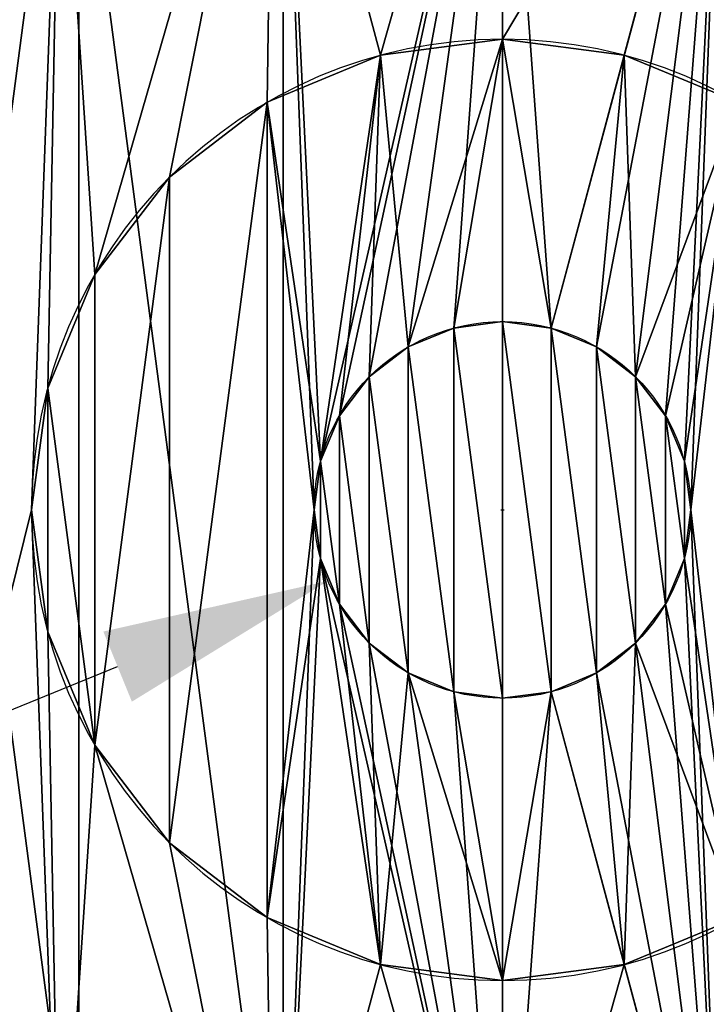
# Model space of a CAD drawing. Extents: x -741 to 1399, y -683 to 188.
# Tile 7 of 13: x -76 to -40, y -76 to -24. Entities that reach past the tile are written whole.
import ezdxf

# ---------------------------------------------------------------- set-up
doc = ezdxf.new("R2010")
doc.units = 0
doc.layers.get('0').update_dxf_attribs({"color": 13, "linetype": 'CONTINUOUS'})
doc.layers.get('DEFPOINTS').update_dxf_attribs({"linetype": 'CONTINUOUS'})
doc.styles.add('TAHOMA', font='tahoma.ttf')
doc.dimstyles.new('DIMSTYLE1', dxfattribs={"dimtxt": 24.132632, "dimasz": 12.066316, "dimexe": 12.066316, "dimexo": 12.066316, "dimgap": 2.413263, "dimtad": 0, "dimtih": 1, "dimtoh": 1, "dimdec": 0, "dimzin": 0, "dimtxsty": 'TAHOMA', "dimcen": 0.09, "dimazin": 3, "dimtfac": 1, "dimtdec": 4, "dimtofl": 0, "dimtmove": 0, "dimatfit": 3, "dimtolj": 1, "dimtzin": 0})

# ---------------------------------------------------------------- blocks, each defined once
blk = doc.blocks.new('*D2')
at = {"color": 0}
for p, q in [((-50.45, -49.62), (-50.27, -49.62)), ((-50.36, -49.71), (-50.36, -49.53)), ((-591.524, -414.152), (-101.837, -84.295)), ((-603.59, -414.152), (-591.524, -414.152))]:
    blk.add_line(p, q, dxfattribs=at)
blk.add_solid([(-100.713, -85.963), (-102.96, -82.627), (-91.829, -77.554)], dxfattribs=at)
at = {"layer": 'DEFPOINTS', "color": 0}
for p in [(-8.891, -21.686), (-91.829, -77.554)]:
    blk.add_point(p, dxfattribs=at)
at = {"color": 0, "insert": (-671.234, -414.152), "char_height": 24.13263, "attachment_point": 5, "style": 'TAHOMA'}
blk.add_mtext('\\A1;%%c100mm', dxfattribs=at)
blk = doc.blocks.new('*D3')
at = {"color": 0}
for p, q in [((-50.45, -49.62), (-50.27, -49.62)), ((-50.36, -49.71), (-50.36, -49.53)), ((888.528, -647.103), (-0.528, -81.331)), ((900.594, -647.103), (888.528, -647.103))]:
    blk.add_line(p, q, dxfattribs=at)
blk.add_solid([(0.551, -79.635), (-1.608, -83.028), (-10.708, -74.853)], dxfattribs=at)
at = {"layer": 'DEFPOINTS', "color": 0}
for p in [(-90.012, -24.386), (-10.708, -74.853)]:
    blk.add_point(p, dxfattribs=at)
at = {"color": 0, "insert": (979.327, -647.103), "char_height": 24.13263, "attachment_point": 5, "style": 'TAHOMA'}
blk.add_mtext('\\A1;DIA 94mm', dxfattribs=at)
blk = doc.blocks.new('*D4')
at = {"color": 0}
for p, q in [((-13.792, -43.562), (921.169, 111.306)), ((-50.45, -49.62), (-50.27, -49.62)), ((-50.36, -49.71), (-50.36, -49.53))]:
    blk.add_line(p, q, dxfattribs=at)
blk.add_solid([(-14.121, -41.578), (-13.463, -45.546), (-25.696, -45.534)], dxfattribs=at)
at = {"layer": 'DEFPOINTS', "color": 0}
for p in [(-25.696, -45.534), (-75.024, -53.705)]:
    blk.add_point(p, dxfattribs=at)
at = {"color": 0, "insert": (1159.032, 111.306), "char_height": 24.13263, "attachment_point": 5, "style": 'TAHOMA'}
blk.add_mtext('\\A1;DIA 50mm (profondeur 500mm)', dxfattribs=at)
blk = doc.blocks.new('*D8')
at = {"color": 0}
for p, q in [((-50.45, -49.62), (-50.27, -49.62)), ((-50.36, -49.71), (-50.36, -49.53)), ((-230.89, -123.149), (-70.796, -57.943)), ((-242.956, -123.149), (-230.89, -123.149))]:
    blk.add_line(p, q, dxfattribs=at)
blk.add_solid([(-70.038, -59.806), (-71.555, -56.081), (-59.621, -53.392)], dxfattribs=at)
at = {"layer": 'DEFPOINTS', "color": 0}
for p in [(-41.099, -45.847), (-59.621, -53.392)]:
    blk.add_point(p, dxfattribs=at)
at = {"color": 0, "insert": (-471.758, -123.149), "char_height": 24.13263, "attachment_point": 5, "style": 'TAHOMA'}
blk.add_mtext('\\A1;DIA 20mm (profondeur 90mm)', dxfattribs=at)
blk = doc.blocks.new('*D9')
at = {"color": 0}
for p, q in [((-107.418, -48.623), (-572.381, -40.502)), ((-50.45, -49.62), (-50.27, -49.62)), ((-50.36, -49.71), (-50.36, -49.53))]:
    blk.add_line(p, q, dxfattribs=at)
blk.add_solid([(-107.453, -50.634), (-107.383, -46.612), (-95.353, -48.834)], dxfattribs=at)
at = {"layer": 'DEFPOINTS', "color": 0}
for p in [(-95.353, -48.834), (-5.367, -50.405)]:
    blk.add_point(p, dxfattribs=at)
at = {"color": 0, "insert": (-630.963, -40.502), "char_height": 24.13263, "attachment_point": 5, "style": 'TAHOMA'}
blk.add_mtext('\\A1;%%c90mm', dxfattribs=at)

msp = doc.modelspace()

# ---------------------------------------------------------------- linework, layer by layer
for p, q in [((-50.36, -24.62, 725), (-50.36, -24.62, 225)), ((-56.831, -25.471, 725), (-56.831, -25.471, 225)), ((-43.89, -25.471, 725), (-43.89, -25.471, 225)), ((-62.86, -27.969, 725), (-62.86, -27.969, 225)), ((-68.038, -31.942, 725), (-68.038, -31.942, 225)), ((-72.011, -37.12, 725), (-72.011, -37.12, 225)), ((-50.36, -39.62, 135), (-50.36, -39.62, 225)), ((-52.948, -39.96, 135), (-52.948, -39.96, 225)), ((-47.772, -39.96, 135), (-47.772, -39.96, 225)), ((-55.36, -40.959, 135), (-55.36, -40.959, 225)), ((-45.36, -40.959, 135), (-45.36, -40.959, 225)), ((-57.431, -42.548, 135), (-57.431, -42.548, 225)), ((-43.289, -42.548, 135), (-43.289, -42.548, 225)), ((-74.508, -43.149, 725), (-74.508, -43.149, 225)), ((-59.02, -44.62, 135), (-59.02, -44.62, 225)), ((-41.7, -44.62, 135), (-41.7, -44.62, 225)), ((-60.019, -47.031, 135), (-60.019, -47.031, 225)), ((-40.701, -47.031, 135), (-40.701, -47.031, 225)), ((-75.36, -49.62, 725), (-75.36, -49.62, 225)), ((-60.36, -49.62, 135), (-60.36, -49.62, 225)), ((-40.36, -49.62, 135), (-40.36, -49.62, 225)), ((-60.019, -52.208, 135), (-60.019, -52.208, 225)), ((-40.701, -52.208, 135), (-40.701, -52.208, 225)), ((-59.02, -54.62, 135), (-59.02, -54.62, 225)), ((-41.7, -54.62, 135), (-41.7, -54.62, 225)), ((-74.508, -56.09, 725), (-74.508, -56.09, 225)), ((-57.431, -56.691, 135), (-57.431, -56.691, 225)), ((-43.289, -56.691, 135), (-43.289, -56.691, 225)), ((-55.36, -58.28, 135), (-55.36, -58.28, 225)), ((-45.36, -58.28, 135), (-45.36, -58.28, 225)), ((-52.948, -59.279, 135), (-52.948, -59.279, 225)), ((-50.36, -59.62, 135), (-50.36, -59.62, 225)), ((-47.772, -59.279, 135), (-47.772, -59.279, 225)), ((-72.011, -62.12, 725), (-72.011, -62.12, 225)), ((-68.038, -67.297, 725), (-68.038, -67.297, 225)), ((-62.86, -71.27, 725), (-62.86, -71.27, 225)), ((-56.831, -73.768, 725), (-56.831, -73.768, 225)), ((-43.89, -73.768, 725), (-43.89, -73.768, 225)), ((-50.36, -74.62, 725), (-50.36, -74.62, 225))]:
    msp.add_line(p, q)
for centre, radius in [((-50.36, -49.62, 635), 50), ((-50.36, -49.62, 715), 50), ((-50.36, -49.62, 635), 45), ((-50.36, -49.62, 135), 45), ((-50.36, -49.62, 135), 10), ((-50.36, -49.62, 225), 10)]:
    msp.add_circle(centre, radius)
at = {"extrusion": (0, 0, -1)}
for centre, radius in [((50.36, -49.62, -715), 47), ((50.36, -49.62, -725), 47), ((50.36, -49.62, -725), 25), ((50.36, -49.62, -225), 25)]:
    msp.add_circle(centre, radius, dxfattribs=at)

# ---------------------------------------------------------------- dimensions: what is measured, and where the dimension line sits
at = {"color": 250}
for p1, p2, text, picture, middle in [((-75.024, -53.705, 28.543), (-25.696, -45.534, 28.543), 'DIA 50mm (profondeur 500mm)', '*D4', (921.169, 111.306, 28.543)), ((-90.012, -24.386, 28.543), (-10.708, -74.853, 28.543), 'DIA 94mm', '*D3', (979.327, -647.103, 28.543)), ((-41.099, -45.847, 5.315), (-59.621, -53.392, 5.315), 'DIA 20mm (profondeur 90mm)', '*D8', (-471.758, -123.149, 5.315))]:
    dim = msp.add_diameter_dim_2p(p1=p1, p2=p2, text=text, dimstyle='DIMSTYLE1', override={"dimpost": 'mm'}, dxfattribs=at)
    dim.commit()
    dim.dimension.update_dxf_attribs({"geometry": picture, "text_midpoint": middle, "dimtype": 163})
for p1, p2, picture, middle in [((-8.891, -21.686, 28.15), (-91.829, -77.554, 28.15), '*D2', (-671.234, -414.152, 28.15)), ((-5.367, -50.405, 5.315), (-95.353, -48.834, 5.315), '*D9', (-572.381, -40.502, 5.315))]:
    dim = msp.add_diameter_dim_2p(p1=p1, p2=p2, dimstyle='DIMSTYLE1', override={"dimpost": 'mm'}, dxfattribs=at)
    dim.commit()
    dim.dimension.update_dxf_attribs({"geometry": picture, "text_midpoint": middle, "dimtype": 163})

# ---------------------------------------------------------------- meshes
mesh = msp.add_polyface()
corners = [(-97.382, -66.619, 715), (-95.759, -61.784, 715), (-97.36, -49.62, 715), (-91.38, -78.21, 715), (-91.063, -73.12, 715), (-82.582, -87.852, 715), (-83.594, -82.854, 715), (-73.86, -90.323, 715), (-71.589, -94.889, 715), (-62.525, -95.018, 715), (-59.149, -98.841, 715), (-50.36, -96.62, 715), (-46.11, -99.439, 715), (-38.196, -95.018, 715), (-33.361, -96.641, 715), (-26.86, -90.323, 715), (-21.77, -90.639, 715), (-17.126, -82.854, 715), (-12.128, -81.842, 715), (-9.657, -73.12, 715), (-5.091, -70.849, 715), (-4.962, -61.784, 715), (-1.139, -58.409, 715), (-3.36, -49.62, 715), (-3.339, -32.62, 715), (-0.541, -45.37, 715), (-99.582, -40.831, 715), (-100.179, -53.869, 715), (-95.63, -28.391, 715), (-95.759, -37.455, 715), (-91.063, -26.12, 715), (-88.593, -17.397, 715), (-83.594, -16.386, 715), (-78.95, -8.6, 715), (-73.86, -8.916, 715), (-67.359, -2.598, 715), (-62.525, -4.221, 715), (-54.61, 0.2, 715), (-50.36, -2.62, 715), (-41.571, -0.398, 715), (-38.196, -4.221, 715), (-29.131, -4.35, 715), (-26.86, -8.916, 715), (-18.138, -11.387, 715), (-17.126, -16.386, 715), (-9.34, -21.029, 715), (-9.657, -26.12, 715), (-4.962, -37.455, 715)]
mesh.append_faces([[corners[k] for k in face] for face in [(24, 22, 25), (0, 26, 27)]], dxfattribs={"vtx0": -1})
mesh.append_faces([[corners[k] for k in face] for face in [(1, 3, 4), (4, 5, 6), (6, 5, 7), (7, 8, 9), (9, 10, 11), (11, 12, 13), (13, 14, 15), (15, 16, 17), (17, 18, 19), (19, 20, 21), (21, 22, 23), (26, 2, 28), (28, 30, 31), (31, 32, 33), (33, 34, 35), (35, 36, 37), (37, 38, 39), (39, 40, 41), (41, 42, 43), (43, 44, 45), (45, 47, 24)]], dxfattribs={"vtx0": -1, "vtx1": -1})
mesh.append_faces([[corners[k] for k in face] for face in [(23, 22, 24), (26, 0, 2)]], dxfattribs={"vtx0": -1, "vtx1": -1, "vtx2": -1})
mesh.append_faces([[corners[k] for k in face] for face in [(0, 1, 2), (1, 0, 3), (4, 3, 5), (7, 5, 8), (9, 8, 10), (11, 10, 12), (13, 12, 14), (15, 14, 16), (17, 16, 18), (19, 18, 20), (21, 20, 22), (28, 2, 29), (28, 29, 30), (31, 30, 32), (33, 32, 34), (35, 34, 36), (37, 36, 38), (39, 38, 40), (41, 40, 42), (43, 42, 44), (45, 44, 46), (45, 46, 47), (24, 47, 23)]], dxfattribs={"vtx0": -1, "vtx2": -1})
mesh = msp.add_polyface()
corners = [(-95.63, -28.391, 635), (-93.827, -37.973, 635), (-95.36, -49.62, 635), (-88.593, -17.397, 635), (-89.331, -27.12, 635), (-82.18, -17.8, 635), (-78.95, -8.6, 635), (-72.86, -10.648, 635), (-67.359, -2.598, 635), (-62.007, -6.153, 635), (-54.61, 0.2, 635), (-50.36, -4.62, 635), (-41.571, -0.398, 635), (-38.713, -6.153, 635), (-29.131, -4.35, 635), (-27.86, -10.648, 635), (-18.138, -11.387, 635), (-18.54, -17.8, 635), (-11.389, -27.12, 635), (-9.34, -21.029, 635), (-6.893, -37.973, 635), (-3.339, -32.62, 635), (-5.36, -49.62, 635), (-5.091, -70.849, 635), (-1.139, -58.409, 635), (-0.541, -45.37, 635), (-99.582, -40.831, 635), (-97.382, -66.619, 635), (-100.179, -53.869, 635), (-93.827, -61.266, 635), (-91.38, -78.21, 635), (-89.331, -72.12, 635), (-82.582, -87.852, 635), (-82.18, -81.439, 635), (-71.589, -94.889, 635), (-72.86, -88.591, 635), (-62.007, -93.086, 635), (-59.149, -98.841, 635), (-50.36, -94.62, 635), (-46.11, -99.439, 635), (-38.713, -93.086, 635), (-33.361, -96.641, 635), (-27.86, -88.591, 635), (-21.77, -90.639, 635), (-18.54, -81.439, 635), (-12.128, -81.842, 635), (-11.389, -72.12, 635), (-6.893, -61.266, 635)]
mesh.append_faces([[corners[k] for k in face] for face in [(24, 21, 25), (26, 27, 28)]], dxfattribs={"vtx0": -1})
mesh.append_faces([[corners[k] for k in face] for face in [(1, 3, 4), (4, 3, 5), (5, 6, 7), (7, 8, 9), (9, 10, 11), (11, 12, 13), (13, 14, 15), (15, 16, 17), (17, 16, 18), (18, 19, 20), (20, 21, 22), (23, 21, 24), (27, 29, 30), (30, 31, 32), (32, 33, 34), (34, 36, 37), (37, 38, 39), (39, 40, 41), (41, 42, 43), (43, 44, 45), (45, 46, 23)]], dxfattribs={"vtx0": -1, "vtx1": -1})
mesh.append_faces([[corners[k] for k in face] for face in [(22, 21, 23), (27, 0, 2)]], dxfattribs={"vtx0": -1, "vtx1": -1, "vtx2": -1})
mesh.append_faces([[corners[k] for k in face] for face in [(0, 1, 2), (1, 0, 3), (5, 3, 6), (7, 6, 8), (9, 8, 10), (11, 10, 12), (13, 12, 14), (15, 14, 16), (18, 16, 19), (20, 19, 21), (27, 26, 0), (27, 2, 29), (30, 29, 31), (32, 31, 33), (34, 33, 35), (34, 35, 36), (37, 36, 38), (39, 38, 40), (41, 40, 42), (43, 42, 44), (45, 44, 46), (23, 46, 47), (23, 47, 22)]], dxfattribs={"vtx0": -1, "vtx2": -1})
mesh = msp.add_polyface()
corners = [(-73.86, -90.323, 725), (-75.36, -49.62, 725), (-83.594, -82.854, 725), (-74.508, -56.09, 725), (-72.011, -62.12, 725), (-62.525, -95.018, 725), (-68.038, -67.297, 725), (-62.86, -71.27, 725), (-56.831, -73.768, 725), (-50.36, -96.62, 725), (-50.36, -74.62, 725), (-43.89, -73.768, 725), (-38.196, -95.018, 725), (-37.86, -71.27, 725), (-26.86, -90.323, 725), (-32.682, -67.297, 725), (-28.709, -62.12, 725), (-26.212, -56.09, 725), (-17.126, -82.854, 725), (-25.36, -49.62, 725), (-95.759, -61.784, 725), (-95.759, -37.455, 725), (-97.36, -49.62, 725), (-91.063, -26.12, 725), (-91.063, -73.12, 725), (-83.594, -16.386, 725), (-73.86, -8.916, 725), (-74.508, -43.149, 725), (-72.011, -37.12, 725), (-62.525, -4.221, 725), (-68.038, -31.942, 725), (-62.86, -27.969, 725), (-56.831, -25.471, 725), (-50.36, -2.62, 725), (-50.36, -24.62, 725), (-38.196, -4.221, 725), (-43.89, -25.471, 725), (-37.86, -27.969, 725), (-26.86, -8.916, 725), (-32.682, -31.942, 725), (-28.709, -37.12, 725), (-26.212, -43.149, 725), (-17.126, -16.386, 725), (-9.657, -73.12, 725), (-9.657, -26.12, 725), (-4.962, -61.784, 725), (-4.962, -37.455, 725), (-3.36, -49.62, 725)]
mesh.append_faces([[corners[k] for k in face] for face in [(20, 21, 22), (46, 45, 47)]], dxfattribs={"vtx0": -1})
mesh.append_faces([[corners[k] for k in face] for face in [(0, 1, 2), (1, 0, 3), (3, 0, 4), (4, 5, 6), (6, 5, 7), (7, 5, 8), (8, 9, 10), (10, 9, 11), (11, 12, 13), (13, 14, 15), (15, 14, 16), (16, 14, 17), (17, 18, 19), (21, 20, 23), (23, 24, 25), (25, 2, 26), (26, 28, 29), (29, 32, 33), (33, 34, 35), (35, 37, 38), (38, 41, 42), (42, 43, 44), (44, 45, 46)]], dxfattribs={"vtx0": -1, "vtx1": -1})
mesh.append_faces([[corners[k] for k in face] for face in [(26, 2, 1), (42, 19, 18)]], dxfattribs={"vtx0": -1, "vtx1": -1, "vtx2": -1})
mesh.append_faces([[corners[k] for k in face] for face in [(4, 0, 5), (8, 5, 9), (11, 9, 12), (13, 12, 14), (17, 14, 18), (23, 20, 24), (25, 24, 2), (26, 1, 27), (26, 27, 28), (29, 28, 30), (29, 30, 31), (29, 31, 32), (33, 32, 34), (35, 34, 36), (35, 36, 37), (38, 37, 39), (38, 39, 40), (38, 40, 41), (42, 41, 19), (42, 18, 43), (44, 43, 45)]], dxfattribs={"vtx0": -1, "vtx2": -1})
mesh = msp.add_polyface()
corners = [(-62.007, -6.153, 135), (-60.019, -47.031, 135), (-60.36, -49.62, 135), (-50.36, -4.62, 135), (-59.02, -44.62, 135), (-57.431, -42.548, 135), (-55.36, -40.959, 135), (-52.948, -39.96, 135), (-50.36, -39.62, 135), (-47.772, -39.96, 135), (-38.713, -6.153, 135), (-45.36, -40.959, 135), (-43.289, -42.548, 135), (-41.7, -44.62, 135), (-40.701, -47.031, 135), (-40.36, -49.62, 135), (-38.713, -93.086, 135), (-27.86, -88.591, 135), (-27.86, -10.648, 135), (-18.54, -81.439, 135), (-18.54, -17.8, 135), (-11.389, -72.12, 135), (-11.389, -27.12, 135), (-6.893, -61.266, 135), (-6.893, -37.973, 135), (-5.36, -49.62, 135), (-93.827, -37.973, 135), (-93.827, -61.266, 135), (-95.36, -49.62, 135), (-89.331, -72.12, 135), (-89.331, -27.12, 135), (-82.18, -81.439, 135), (-82.18, -17.8, 135), (-72.86, -88.591, 135), (-72.86, -10.648, 135), (-62.007, -93.086, 135), (-60.019, -52.208, 135), (-50.36, -94.62, 135), (-59.02, -54.62, 135), (-57.431, -56.691, 135), (-55.36, -58.28, 135), (-52.948, -59.279, 135), (-50.36, -59.62, 135), (-47.772, -59.279, 135), (-45.36, -58.28, 135), (-43.289, -56.691, 135), (-41.7, -54.62, 135), (-40.701, -52.208, 135)]
mesh.append_faces([[corners[k] for k in face] for face in [(23, 24, 25), (26, 27, 28)]], dxfattribs={"vtx0": -1})
mesh.append_faces([[corners[k] for k in face] for face in [(1, 3, 4), (4, 3, 5), (5, 3, 6), (6, 3, 7), (7, 3, 8), (8, 3, 9), (9, 10, 11), (11, 10, 12), (12, 10, 13), (13, 10, 14), (14, 10, 15), (16, 10, 17), (17, 18, 19), (19, 20, 21), (21, 22, 23), (27, 26, 29), (29, 30, 31), (31, 32, 33), (33, 34, 35), (35, 36, 37), (37, 43, 16)]], dxfattribs={"vtx0": -1, "vtx1": -1})
mesh.append_faces([[corners[k] for k in face] for face in [(15, 10, 16), (35, 0, 2)]], dxfattribs={"vtx0": -1, "vtx1": -1, "vtx2": -1})
mesh.append_faces([[corners[k] for k in face] for face in [(0, 1, 2), (1, 0, 3), (9, 3, 10), (17, 10, 18), (19, 18, 20), (21, 20, 22), (23, 22, 24), (29, 26, 30), (31, 30, 32), (33, 32, 34), (35, 34, 0), (35, 2, 36), (37, 36, 38), (37, 38, 39), (37, 39, 40), (37, 40, 41), (37, 41, 42), (37, 42, 43), (16, 43, 44), (16, 44, 45), (16, 45, 46), (16, 46, 47), (16, 47, 15)]], dxfattribs={"vtx0": -1, "vtx2": -1})
mesh = msp.add_polyface()
corners = [(-62.86, -71.27, 225), (-60.019, -52.208, 225), (-60.36, -49.62, 225), (-56.831, -73.768, 225), (-59.02, -54.62, 225), (-57.431, -56.691, 225), (-55.36, -58.28, 225), (-50.36, -74.62, 225), (-52.948, -59.279, 225), (-50.36, -59.62, 225), (-47.772, -59.279, 225), (-43.89, -73.768, 225), (-45.36, -58.28, 225), (-43.289, -56.691, 225), (-37.86, -71.27, 225), (-41.7, -54.62, 225), (-40.701, -52.208, 225), (-40.36, -49.62, 225), (-37.86, -27.969, 225), (-32.682, -31.942, 225), (-32.682, -67.297, 225), (-28.709, -37.12, 225), (-28.709, -62.12, 225), (-26.212, -43.149, 225), (-26.212, -56.09, 225), (-25.36, -49.62, 225), (-74.508, -56.09, 225), (-74.508, -43.149, 225), (-75.36, -49.62, 225), (-72.011, -62.12, 225), (-72.011, -37.12, 225), (-68.038, -31.942, 225), (-68.038, -67.297, 225), (-62.86, -27.969, 225), (-60.019, -47.031, 225), (-56.831, -25.471, 225), (-59.02, -44.62, 225), (-57.431, -42.548, 225), (-55.36, -40.959, 225), (-50.36, -24.62, 225), (-52.948, -39.96, 225), (-50.36, -39.62, 225), (-47.772, -39.96, 225), (-43.89, -25.471, 225), (-45.36, -40.959, 225), (-43.289, -42.548, 225), (-41.7, -44.62, 225), (-40.701, -47.031, 225)]
mesh.append_faces([[corners[k] for k in face] for face in [(23, 24, 25), (26, 27, 28)]], dxfattribs={"vtx0": -1})
mesh.append_faces([[corners[k] for k in face] for face in [(1, 3, 4), (4, 3, 5), (5, 3, 6), (6, 7, 8), (8, 7, 9), (9, 7, 10), (10, 11, 12), (12, 11, 13), (13, 14, 15), (15, 14, 16), (16, 14, 17), (18, 14, 19), (19, 20, 21), (21, 22, 23), (27, 29, 30), (30, 29, 31), (31, 32, 33), (33, 34, 35), (35, 38, 39), (39, 42, 43), (43, 45, 18)]], dxfattribs={"vtx0": -1, "vtx1": -1})
mesh.append_faces([[corners[k] for k in face] for face in [(17, 14, 18), (33, 0, 2)]], dxfattribs={"vtx0": -1, "vtx1": -1, "vtx2": -1})
mesh.append_faces([[corners[k] for k in face] for face in [(0, 1, 2), (1, 0, 3), (6, 3, 7), (10, 7, 11), (13, 11, 14), (19, 14, 20), (21, 20, 22), (23, 22, 24), (27, 26, 29), (31, 29, 32), (33, 32, 0), (33, 2, 34), (35, 34, 36), (35, 36, 37), (35, 37, 38), (39, 38, 40), (39, 40, 41), (39, 41, 42), (43, 42, 44), (43, 44, 45), (18, 45, 46), (18, 46, 47), (18, 47, 17)]], dxfattribs={"vtx0": -1, "vtx2": -1})
mesh = msp.add_polyface()
corners = [(-50.36, -24.62, 725), (-56.831, -25.471, 225), (-50.36, -24.62, 225), (-56.831, -25.471, 725)]
mesh.append_faces([[corners[k] for k in face] for face in [(0, 1, 2), (1, 0, 3)]], dxfattribs={"vtx0": -1})
mesh = msp.add_polyface()
corners = [(-43.89, -25.471, 725), (-50.36, -24.62, 225), (-43.89, -25.471, 225), (-50.36, -24.62, 725)]
mesh.append_faces([[corners[k] for k in face] for face in [(0, 1, 2), (1, 0, 3)]], dxfattribs={"vtx0": -1})
mesh = msp.add_polyface()
corners = [(-56.831, -25.471, 725), (-62.86, -27.969, 225), (-56.831, -25.471, 225), (-62.86, -27.969, 725)]
mesh.append_faces([[corners[k] for k in face] for face in [(0, 1, 2), (1, 0, 3)]], dxfattribs={"vtx0": -1})
mesh = msp.add_polyface()
corners = [(-37.86, -27.969, 725), (-43.89, -25.471, 225), (-37.86, -27.969, 225), (-43.89, -25.471, 725)]
mesh.append_faces([[corners[k] for k in face] for face in [(0, 1, 2), (1, 0, 3)]], dxfattribs={"vtx0": -1})
mesh = msp.add_polyface()
corners = [(-62.86, -27.969, 725), (-68.038, -31.942, 225), (-62.86, -27.969, 225), (-68.038, -31.942, 725)]
mesh.append_faces([[corners[k] for k in face] for face in [(0, 1, 2), (1, 0, 3)]], dxfattribs={"vtx0": -1})
mesh = msp.add_polyface()
corners = [(-68.038, -31.942, 225), (-72.011, -37.12, 725), (-72.011, -37.12, 225), (-68.038, -31.942, 725)]
mesh.append_faces([[corners[k] for k in face] for face in [(0, 1, 2), (1, 0, 3)]], dxfattribs={"vtx0": -1})
mesh = msp.add_polyface()
corners = [(-72.011, -37.12, 225), (-74.508, -43.149, 725), (-74.508, -43.149, 225), (-72.011, -37.12, 725)]
mesh.append_faces([[corners[k] for k in face] for face in [(0, 1, 2), (1, 0, 3)]], dxfattribs={"vtx0": -1})
mesh = msp.add_polyface()
corners = [(-60.019, -52.208, 225), (-60.019, -47.031, 225), (-60.36, -49.62, 225), (-59.02, -54.62, 225), (-59.02, -44.62, 225), (-57.431, -56.691, 225), (-57.431, -42.548, 225), (-55.36, -58.28, 225), (-55.36, -40.959, 225), (-52.948, -59.279, 225), (-52.948, -39.96, 225), (-50.36, -59.62, 225), (-50.36, -39.62, 225), (-47.772, -59.279, 225), (-47.772, -39.96, 225), (-45.36, -58.28, 225), (-45.36, -40.959, 225), (-43.289, -56.691, 225), (-43.289, -42.548, 225), (-41.7, -54.62, 225), (-41.7, -44.62, 225), (-40.701, -52.208, 225), (-40.701, -47.031, 225), (-40.36, -49.62, 225)]
mesh.append_faces([[corners[k] for k in face] for face in [(0, 1, 2), (22, 21, 23)]], dxfattribs={"vtx0": -1})
mesh.append_faces([[corners[k] for k in face] for face in [(1, 3, 4), (4, 5, 6), (6, 7, 8), (8, 9, 10), (10, 11, 12), (12, 13, 14), (14, 15, 16), (16, 17, 18), (18, 19, 20), (20, 21, 22)]], dxfattribs={"vtx0": -1, "vtx1": -1})
mesh.append_faces([[corners[k] for k in face] for face in [(1, 0, 3), (4, 3, 5), (6, 5, 7), (8, 7, 9), (10, 9, 11), (12, 11, 13), (14, 13, 15), (16, 15, 17), (18, 17, 19), (20, 19, 21)]], dxfattribs={"vtx0": -1, "vtx2": -1})
mesh = msp.add_polyface()
corners = [(-50.36, -39.62, 225), (-52.948, -39.96, 135), (-50.36, -39.62, 135), (-52.948, -39.96, 225)]
mesh.append_faces([[corners[k] for k in face] for face in [(0, 1, 2), (1, 0, 3)]], dxfattribs={"vtx0": -1})
mesh = msp.add_polyface()
corners = [(-47.772, -39.96, 225), (-50.36, -39.62, 135), (-47.772, -39.96, 135), (-50.36, -39.62, 225)]
mesh.append_faces([[corners[k] for k in face] for face in [(0, 1, 2), (1, 0, 3)]], dxfattribs={"vtx0": -1})
mesh = msp.add_polyface()
corners = [(-52.948, -39.96, 225), (-55.36, -40.959, 135), (-52.948, -39.96, 135), (-55.36, -40.959, 225)]
mesh.append_faces([[corners[k] for k in face] for face in [(0, 1, 2), (1, 0, 3)]], dxfattribs={"vtx0": -1})
mesh = msp.add_polyface()
corners = [(-45.36, -40.959, 225), (-47.772, -39.96, 135), (-45.36, -40.959, 135), (-47.772, -39.96, 225)]
mesh.append_faces([[corners[k] for k in face] for face in [(0, 1, 2), (1, 0, 3)]], dxfattribs={"vtx0": -1})
mesh = msp.add_polyface()
corners = [(-55.36, -40.959, 225), (-57.431, -42.548, 135), (-55.36, -40.959, 135), (-57.431, -42.548, 225)]
mesh.append_faces([[corners[k] for k in face] for face in [(0, 1, 2), (1, 0, 3)]], dxfattribs={"vtx0": -1})
mesh = msp.add_polyface()
corners = [(-43.289, -42.548, 225), (-45.36, -40.959, 135), (-43.289, -42.548, 135), (-45.36, -40.959, 225)]
mesh.append_faces([[corners[k] for k in face] for face in [(0, 1, 2), (1, 0, 3)]], dxfattribs={"vtx0": -1})
mesh = msp.add_polyface()
corners = [(-57.431, -42.548, 135), (-59.02, -44.62, 225), (-59.02, -44.62, 135), (-57.431, -42.548, 225)]
mesh.append_faces([[corners[k] for k in face] for face in [(0, 1, 2), (1, 0, 3)]], dxfattribs={"vtx0": -1})
mesh = msp.add_polyface()
corners = [(-43.289, -42.548, 225), (-41.7, -44.62, 135), (-41.7, -44.62, 225), (-43.289, -42.548, 135)]
mesh.append_faces([[corners[k] for k in face] for face in [(0, 1, 2), (1, 0, 3)]], dxfattribs={"vtx0": -1})
mesh = msp.add_polyface()
corners = [(-74.508, -43.149, 225), (-75.36, -49.62, 725), (-75.36, -49.62, 225), (-74.508, -43.149, 725)]
mesh.append_faces([[corners[k] for k in face] for face in [(0, 1, 2), (1, 0, 3)]], dxfattribs={"vtx0": -1})
mesh = msp.add_polyface()
corners = [(-59.02, -44.62, 135), (-60.019, -47.031, 225), (-60.019, -47.031, 135), (-59.02, -44.62, 225)]
mesh.append_faces([[corners[k] for k in face] for face in [(0, 1, 2), (1, 0, 3)]], dxfattribs={"vtx0": -1})
mesh = msp.add_polyface()
corners = [(-41.7, -44.62, 225), (-40.701, -47.031, 135), (-40.701, -47.031, 225), (-41.7, -44.62, 135)]
mesh.append_faces([[corners[k] for k in face] for face in [(0, 1, 2), (1, 0, 3)]], dxfattribs={"vtx0": -1})
mesh = msp.add_polyface()
corners = [(-60.019, -47.031, 135), (-60.36, -49.62, 225), (-60.36, -49.62, 135), (-60.019, -47.031, 225)]
mesh.append_faces([[corners[k] for k in face] for face in [(0, 1, 2), (1, 0, 3)]], dxfattribs={"vtx0": -1})
mesh = msp.add_polyface()
corners = [(-40.701, -47.031, 225), (-40.36, -49.62, 135), (-40.36, -49.62, 225), (-40.701, -47.031, 135)]
mesh.append_faces([[corners[k] for k in face] for face in [(0, 1, 2), (1, 0, 3)]], dxfattribs={"vtx0": -1})
mesh = msp.add_polyface()
corners = [(-75.36, -49.62, 225), (-74.508, -56.09, 725), (-74.508, -56.09, 225), (-75.36, -49.62, 725)]
mesh.append_faces([[corners[k] for k in face] for face in [(0, 1, 2), (1, 0, 3)]], dxfattribs={"vtx0": -1})
mesh = msp.add_polyface()
corners = [(-60.36, -49.62, 135), (-60.019, -52.208, 225), (-60.019, -52.208, 135), (-60.36, -49.62, 225)]
mesh.append_faces([[corners[k] for k in face] for face in [(0, 1, 2), (1, 0, 3)]], dxfattribs={"vtx0": -1})
mesh = msp.add_polyface()
corners = [(-40.36, -49.62, 225), (-40.701, -52.208, 135), (-40.701, -52.208, 225), (-40.36, -49.62, 135)]
mesh.append_faces([[corners[k] for k in face] for face in [(0, 1, 2), (1, 0, 3)]], dxfattribs={"vtx0": -1})
mesh = msp.add_polyface()
corners = [(-60.019, -52.208, 135), (-59.02, -54.62, 225), (-59.02, -54.62, 135), (-60.019, -52.208, 225)]
mesh.append_faces([[corners[k] for k in face] for face in [(0, 1, 2), (1, 0, 3)]], dxfattribs={"vtx0": -1})
mesh = msp.add_polyface()
corners = [(-40.701, -52.208, 225), (-41.7, -54.62, 135), (-41.7, -54.62, 225), (-40.701, -52.208, 135)]
mesh.append_faces([[corners[k] for k in face] for face in [(0, 1, 2), (1, 0, 3)]], dxfattribs={"vtx0": -1})
mesh = msp.add_polyface()
corners = [(-59.02, -54.62, 135), (-57.431, -56.691, 225), (-57.431, -56.691, 135), (-59.02, -54.62, 225)]
mesh.append_faces([[corners[k] for k in face] for face in [(0, 1, 2), (1, 0, 3)]], dxfattribs={"vtx0": -1})
mesh = msp.add_polyface()
corners = [(-41.7, -54.62, 225), (-43.289, -56.691, 135), (-43.289, -56.691, 225), (-41.7, -54.62, 135)]
mesh.append_faces([[corners[k] for k in face] for face in [(0, 1, 2), (1, 0, 3)]], dxfattribs={"vtx0": -1})
mesh = msp.add_polyface()
corners = [(-74.508, -56.09, 225), (-72.011, -62.12, 725), (-72.011, -62.12, 225), (-74.508, -56.09, 725)]
mesh.append_faces([[corners[k] for k in face] for face in [(0, 1, 2), (1, 0, 3)]], dxfattribs={"vtx0": -1})
mesh = msp.add_polyface()
corners = [(-57.431, -56.691, 225), (-55.36, -58.28, 135), (-57.431, -56.691, 135), (-55.36, -58.28, 225)]
mesh.append_faces([[corners[k] for k in face] for face in [(0, 1, 2), (1, 0, 3)]], dxfattribs={"vtx0": -1})
mesh = msp.add_polyface()
corners = [(-45.36, -58.28, 225), (-43.289, -56.691, 135), (-45.36, -58.28, 135), (-43.289, -56.691, 225)]
mesh.append_faces([[corners[k] for k in face] for face in [(0, 1, 2), (1, 0, 3)]], dxfattribs={"vtx0": -1})
mesh = msp.add_polyface()
corners = [(-55.36, -58.28, 225), (-52.948, -59.279, 135), (-55.36, -58.28, 135), (-52.948, -59.279, 225)]
mesh.append_faces([[corners[k] for k in face] for face in [(0, 1, 2), (1, 0, 3)]], dxfattribs={"vtx0": -1})
mesh = msp.add_polyface()
corners = [(-47.772, -59.279, 225), (-45.36, -58.28, 135), (-47.772, -59.279, 135), (-45.36, -58.28, 225)]
mesh.append_faces([[corners[k] for k in face] for face in [(0, 1, 2), (1, 0, 3)]], dxfattribs={"vtx0": -1})
mesh = msp.add_polyface()
corners = [(-52.948, -59.279, 225), (-50.36, -59.62, 135), (-52.948, -59.279, 135), (-50.36, -59.62, 225)]
mesh.append_faces([[corners[k] for k in face] for face in [(0, 1, 2), (1, 0, 3)]], dxfattribs={"vtx0": -1})
mesh = msp.add_polyface()
corners = [(-50.36, -59.62, 225), (-47.772, -59.279, 135), (-50.36, -59.62, 135), (-47.772, -59.279, 225)]
mesh.append_faces([[corners[k] for k in face] for face in [(0, 1, 2), (1, 0, 3)]], dxfattribs={"vtx0": -1})
mesh = msp.add_polyface()
corners = [(-72.011, -62.12, 225), (-68.038, -67.297, 725), (-68.038, -67.297, 225), (-72.011, -62.12, 725)]
mesh.append_faces([[corners[k] for k in face] for face in [(0, 1, 2), (1, 0, 3)]], dxfattribs={"vtx0": -1})
mesh = msp.add_polyface()
corners = [(-68.038, -67.297, 725), (-62.86, -71.27, 225), (-68.038, -67.297, 225), (-62.86, -71.27, 725)]
mesh.append_faces([[corners[k] for k in face] for face in [(0, 1, 2), (1, 0, 3)]], dxfattribs={"vtx0": -1})
mesh = msp.add_polyface()
corners = [(-62.86, -71.27, 725), (-56.831, -73.768, 225), (-62.86, -71.27, 225), (-56.831, -73.768, 725)]
mesh.append_faces([[corners[k] for k in face] for face in [(0, 1, 2), (1, 0, 3)]], dxfattribs={"vtx0": -1})
mesh = msp.add_polyface()
corners = [(-43.89, -73.768, 725), (-37.86, -71.27, 225), (-43.89, -73.768, 225), (-37.86, -71.27, 725)]
mesh.append_faces([[corners[k] for k in face] for face in [(0, 1, 2), (1, 0, 3)]], dxfattribs={"vtx0": -1})
mesh = msp.add_polyface()
corners = [(-56.831, -73.768, 725), (-50.36, -74.62, 225), (-56.831, -73.768, 225), (-50.36, -74.62, 725)]
mesh.append_faces([[corners[k] for k in face] for face in [(0, 1, 2), (1, 0, 3)]], dxfattribs={"vtx0": -1})
mesh = msp.add_polyface()
corners = [(-50.36, -74.62, 725), (-43.89, -73.768, 225), (-50.36, -74.62, 225), (-43.89, -73.768, 725)]
mesh.append_faces([[corners[k] for k in face] for face in [(0, 1, 2), (1, 0, 3)]], dxfattribs={"vtx0": -1})

doc.saveas('drawing.dxf')
